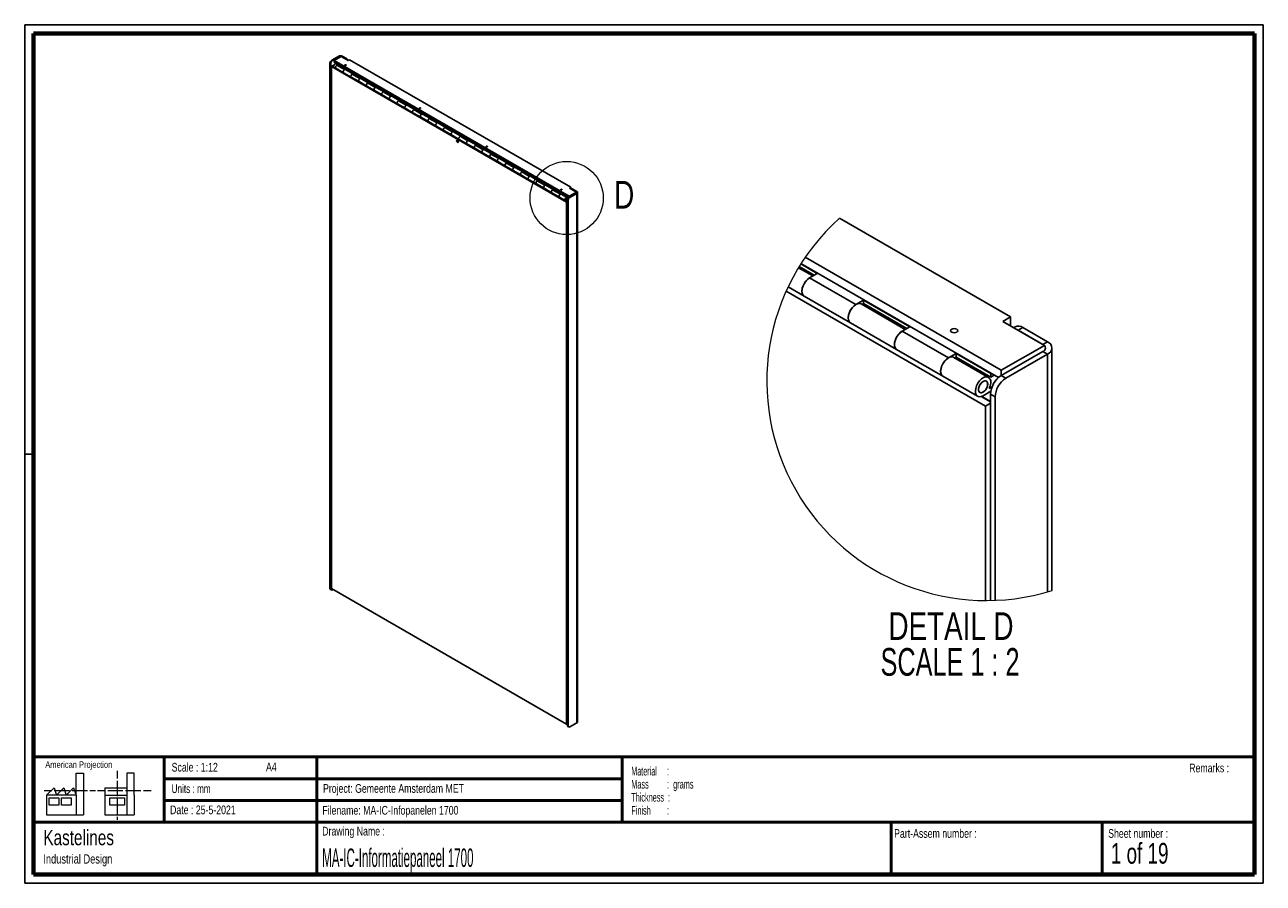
# Model space of a CAD drawing. Header units: millimetres. Extents: x 7 to 291, y 7 to 204.
import ezdxf

# ---------------------------------------------------------------- set-up
doc = ezdxf.new("R2010")
doc.units = ezdxf.units.MM
for name, color, linetype in [('BORDERS', 7, 'Continuous'), ('DRAWING', 7, 'Continuous'), ('TEXT_SHEET_FORMAT', 7, 'Continuous')]:
    doc.layers.add(name, color=color, linetype=linetype)
doc.styles.add('SLDTEXTSTYLE0', font='TXT', dxfattribs={"width": 0.7})
doc.styles.add('SLDTEXTSTYLE1', font='TXT', dxfattribs={"width": 0.75})
doc.styles.add('SLDTEXTSTYLE2', font='TXT', dxfattribs={"width": 0.678571})
doc.styles.add('SLDTEXTSTYLE3', font='TXT', dxfattribs={"width": 0.5675})
doc.styles.add('SLDTEXTSTYLE4', font='TXT', dxfattribs={"width": 0.55})
doc.styles.add('SLDTEXTSTYLE5', font='TXT', dxfattribs={"width": 0.605})
doc.styles.add('SLDTEXTSTYLE6', font='TXT', dxfattribs={"width": 0.549})
doc.styles.add('SLDTEXTSTYLE7', font='TXT', dxfattribs={"width": 0.467045})
doc.styles.add('SLDTEXTSTYLE8', font='TXT', dxfattribs={"width": 0.681818})

# ---------------------------------------------------------------- blocks, each defined once
blk = doc.blocks.new('SW_NOTE_0')
at = {"layer": 'TEXT_SHEET_FORMAT', "color": 0, "char_height": 2, "attachment_point": 1}
for s, insert, style in [('Material     :', (0, 2.58), 'SLDTEXTSTYLE3'), ('Mass         :  grams', (0, -0.42), 'SLDTEXTSTYLE4'), ('Thickness  :', (0, -3.42), 'SLDTEXTSTYLE5'), ('Finish        :', (0, -6.42), 'SLDTEXTSTYLE6')]:
    blk.add_mtext(s, dxfattribs=dict(at, insert=insert, style=style))
blk = doc.blocks.new('SW_NOTE_0_1')
at = {"layer": 'DRAWING', "color": 0, "attachment_point": 1, "style": 'SLDTEXTSTYLE1'}
for s, insert, char_height in [('Kastelines', (0, 4.51), 3.5), ('Industrial Design', (0, -1.09), 2.1167)]:
    blk.add_mtext(s, dxfattribs=dict(at, insert=insert, char_height=char_height))
blk = doc.blocks.new('SW_NOTE_0_2')
at = {"layer": 'DRAWING', "color": 0, "char_height": 6.35, "attachment_point": 2}
for s, insert, style in [('DETAIL D', (17.26, 8.19), 'SLDTEXTSTYLE1'), ('SCALE 1 : 2', (17.03, -0.03), 'SLDTEXTSTYLE8')]:
    blk.add_mtext(s, dxfattribs=dict(at, insert=insert, style=style))

msp = doc.modelspace()

# ---------------------------------------------------------------- linework, layer by layer
at = {"color": 7, "linetype": 'Continuous', "lineweight": 25}
for p, q in [((78.56, 196.58), (76.96, 195.66)), ((78.73, 196.48), (77.14, 195.56)), ((77.5, 195.56), (79.15, 196.51)), ((78.73, 196.48), (78.56, 196.58)), ((80.74, 195.6), (79.15, 196.51)), ((79.38, 196.58), (79.2, 196.48)), ((80.15, 195.94), (79.2, 196.48)), ((80.32, 196.04), (79.38, 196.58)), ((80.15, 195.94), (80.32, 196.04)), ((76.73, 194.85), (76.55, 194.95)), ((76.55, 74.44), (76.55, 194.95)), ((76.73, 74.34), (76.73, 194.85)), ((76.89, 194.19), (77.13, 194.33)), ((130.81, 163.07), (76.89, 194.19)), ((76.89, 194.19), (76.89, 74.43)), ((76.96, 195.66), (77.14, 195.56)), ((77.4, 194.18), (77.13, 194.33)), ((77.47, 194.52), (77.14, 194.34)), ((77.14, 194.34), (77.14, 194.32)), ((77.14, 194.34), (77.15, 194.32)), ((77.39, 194.19), (77.14, 194.34)), ((77.47, 194.06), (77.92, 193.8)), ((77.5, 195.56), (131.41, 164.44)), ((77.5, 195.22), (77.5, 195.56)), ((77.5, 195.22), (131.31, 164.16)), ((78.25, 194.58), (77.89, 194.78)), ((77.98, 194.82), (77.9, 194.77)), ((77.92, 193.8), (79.68, 192.78)), ((77.99, 194.94), (77.98, 194.93)), ((78.42, 194.67), (77.98, 194.93)), ((77.98, 194.93), (77.98, 194.79)), ((78.3, 194.61), (77.98, 194.79)), ((78.12, 194.5), (78.42, 194.67)), ((79.89, 193.48), (78.12, 194.5)), ((80.19, 193.65), (79.89, 193.48)), ((81.78, 192.53), (80.1, 193.5)), ((80.13, 193.49), (80.19, 193.52)), ((81.95, 192.63), (80.19, 193.65)), ((80.19, 193.52), (80.19, 193.65)), ((81.84, 192.57), (80.19, 193.52)), ((81.03, 195.77), (80.74, 195.6)), ((81.03, 195.77), (131.77, 166.48)), ((79.68, 192.78), (81.45, 191.76)), ((81.45, 191.76), (83.22, 190.74)), ((81.66, 192.46), (81.95, 192.63)), ((83.43, 191.44), (81.66, 192.46)), ((83.22, 190.74), (84.99, 189.72)), ((83.72, 191.61), (83.43, 191.44)), ((85.32, 190.49), (83.64, 191.46)), ((83.67, 191.45), (83.72, 191.48)), ((85.49, 190.59), (83.72, 191.61)), ((83.72, 191.48), (83.72, 191.61)), ((85.37, 190.52), (83.72, 191.48)), ((85.2, 190.42), (85.49, 190.59)), ((86.96, 189.4), (85.2, 190.42)), ((84.99, 189.72), (86.75, 188.7)), ((86.75, 188.7), (88.52, 187.68)), ((87.26, 189.57), (86.96, 189.4)), ((88.85, 188.45), (87.17, 189.42)), ((87.2, 189.4), (87.26, 189.44)), ((89.03, 188.55), (87.26, 189.57)), ((87.26, 189.44), (87.26, 189.57)), ((88.91, 188.48), (87.26, 189.44)), ((88.52, 187.68), (90.29, 186.66)), ((88.73, 188.38), (89.03, 188.55)), ((90.5, 187.36), (88.73, 188.38)), ((90.79, 187.53), (90.5, 187.36)), ((92.56, 186.51), (90.79, 187.53)), ((90.79, 187.39), (90.79, 187.53)), ((90.29, 186.66), (92.06, 185.64)), ((92.39, 186.41), (90.71, 187.38)), ((90.74, 187.36), (90.79, 187.39)), ((92.44, 186.44), (90.79, 187.39)), ((92.06, 185.64), (93.83, 184.62)), ((92.27, 186.34), (92.56, 186.51)), ((94.03, 185.32), (92.27, 186.34)), ((93.83, 184.62), (95.59, 183.6)), ((94.33, 185.49), (94.03, 185.32)), ((95.92, 184.37), (94.24, 185.34)), ((94.27, 185.32), (94.33, 185.35)), ((96.1, 184.47), (94.33, 185.49)), ((94.33, 185.35), (94.33, 185.49)), ((95.98, 184.4), (94.33, 185.35)), ((95.59, 183.6), (97.36, 182.58)), ((95.8, 184.3), (96.1, 184.47)), ((97.57, 183.28), (95.8, 184.3)), ((97.36, 182.58), (99.13, 181.56)), ((97.86, 183.45), (97.57, 183.28)), ((99.46, 182.33), (97.78, 183.3)), ((97.81, 183.28), (97.86, 183.31)), ((99.63, 182.43), (97.86, 183.45)), ((97.86, 183.31), (97.86, 183.45)), ((99.51, 182.36), (97.86, 183.31)), ((99.34, 182.26), (99.63, 182.43)), ((101.11, 181.24), (99.34, 182.26)), ((99.13, 181.56), (100.9, 180.54)), ((100.9, 180.54), (102.66, 179.52)), ((101.4, 181.41), (101.11, 181.24)), ((103, 180.29), (101.31, 181.26)), ((101.35, 181.24), (101.4, 181.27)), ((103.17, 180.39), (101.4, 181.41)), ((101.4, 181.27), (101.4, 181.41)), ((103.05, 180.32), (101.4, 181.27)), ((102.66, 179.52), (104.43, 178.5)), ((102.87, 180.22), (103.17, 180.39)), ((104.64, 179.2), (102.87, 180.22)), ((104.94, 179.37), (104.64, 179.2)), ((106.53, 178.25), (104.85, 179.22)), ((104.88, 179.2), (104.94, 179.23)), ((106.7, 178.35), (104.94, 179.37)), ((104.94, 179.23), (104.94, 179.37)), ((106.59, 178.28), (104.94, 179.23)), ((104.43, 178.5), (106.2, 177.48)), ((106.2, 177.48), (107.97, 176.45)), ((106.41, 178.18), (106.7, 178.35)), ((108.18, 177.16), (106.41, 178.18)), ((107.97, 176.45), (109.74, 175.43)), ((108.47, 177.33), (108.18, 177.16)), ((110.07, 176.21), (108.38, 177.18)), ((108.42, 177.16), (108.47, 177.19)), ((110.24, 176.31), (108.47, 177.33)), ((108.47, 177.19), (108.47, 177.33)), ((110.12, 176.24), (108.47, 177.19)), ((109.94, 176.14), (110.24, 176.31)), ((111.71, 175.11), (109.94, 176.14)), ((109.74, 175.43), (111.5, 174.41)), ((111.5, 174.41), (113.27, 173.39)), ((112.01, 175.28), (111.71, 175.11)), ((113.6, 174.16), (111.92, 175.14)), ((111.95, 175.12), (112.01, 175.15)), ((113.77, 174.26), (112.01, 175.28)), ((112.01, 175.15), (112.01, 175.28)), ((113.66, 174.2), (112.01, 175.15)), ((113.12, 174.51), (113.12, 174.44)), ((113.27, 173.39), (115.04, 172.37)), ((113.45, 174.25), (113.53, 174.27)), ((113.48, 174.09), (113.77, 174.26)), ((115.25, 173.07), (113.48, 174.09)), ((115.54, 173.24), (115.25, 173.07)), ((117.31, 172.22), (115.54, 173.24)), ((115.54, 173.11), (115.54, 173.24)), ((115.04, 172.37), (116.81, 171.35)), ((117.14, 172.12), (115.46, 173.09)), ((115.49, 173.08), (115.54, 173.11)), ((117.19, 172.16), (115.54, 173.11)), ((116.81, 171.35), (118.57, 170.33)), ((117.02, 172.05), (117.31, 172.22)), ((118.78, 171.03), (117.02, 172.05)), ((119.08, 171.2), (118.78, 171.03)), ((120.67, 170.08), (118.99, 171.05)), ((119.02, 171.04), (119.08, 171.07)), ((120.85, 170.18), (119.08, 171.2)), ((119.08, 171.07), (119.08, 171.2)), ((120.73, 170.11), (119.08, 171.07)), ((118.57, 170.33), (120.34, 169.31)), ((120.34, 169.31), (122.11, 168.29)), ((120.55, 170.01), (120.85, 170.18)), ((122.32, 168.99), (120.55, 170.01)), ((122.11, 168.29), (123.88, 167.27)), ((122.61, 169.16), (122.32, 168.99)), ((124.21, 168.04), (122.53, 169.01)), ((122.56, 168.99), (122.61, 169.03)), ((124.38, 168.14), (122.61, 169.16)), ((122.61, 169.03), (122.61, 169.16)), ((124.26, 168.07), (122.61, 169.03)), ((124.09, 167.97), (124.38, 168.14)), ((125.85, 166.95), (124.09, 167.97)), ((123.88, 167.27), (125.65, 166.25)), ((125.65, 166.25), (127.41, 165.23)), ((126.15, 167.12), (125.85, 166.95)), ((127.74, 166), (126.06, 166.97)), ((126.09, 166.95), (126.15, 166.98)), ((127.92, 166.1), (126.15, 167.12)), ((126.15, 166.98), (126.15, 167.12)), ((127.8, 166.03), (126.15, 166.98)), ((127.41, 165.23), (129.18, 164.21)), ((127.62, 165.93), (127.92, 166.1)), ((129.39, 164.91), (127.62, 165.93)), ((129.68, 165.08), (129.39, 164.91)), ((130.92, 164.17), (129.6, 164.93)), ((129.63, 164.91), (129.68, 164.94)), ((131.01, 164.31), (129.68, 165.08)), ((129.68, 164.94), (129.68, 165.08)), ((131.01, 164.18), (129.68, 164.94)), ((131.41, 164.44), (133.06, 165.39)), ((133, 165.15), (131.41, 164.23)), ((131.77, 166.48), (131.47, 166.31)), ((131.47, 166.31), (133.06, 165.39)), ((133.18, 165.05), (131.59, 164.13)), ((131.77, 166.14), (131.77, 166.48)), ((131.95, 166.1), (131.89, 166.07)), ((132.24, 166.07), (132.06, 165.97)), ((132.06, 165.97), (133, 165.42)), ((132.24, 166.07), (133.18, 165.52)), ((133, 165.42), (133.18, 165.52)), ((133.18, 165.05), (133, 165.15)), ((133.18, 165.05), (133.18, 43.59)), ((133.35, 43.83), (133.35, 165.29)), ((129.18, 164.21), (130.51, 163.44)), ((130.21, 164.64), (130.21, 164.58)), ((130.54, 164.39), (130.62, 164.4)), ((131, 163.23), (130.65, 163.43)), ((131, 163.25), (130.66, 163.44)), ((131.01, 163.63), (130.72, 163.46)), ((130.81, 163.07), (131, 163.18)), ((130.81, 43.31), (130.81, 163.07)), ((131.06, 163.8), (130.95, 163.74)), ((131.18, 163.42), (131, 163.52)), ((131, 163.52), (131, 43.01)), ((131.01, 164.31), (131.02, 164.32)), ((131.01, 164.18), (131.01, 164.31)), ((131.01, 164.18), (131.14, 164.25)), ((131.18, 163.42), (131.18, 42.91)), ((131.41, 164.23), (131.41, 164.44)), ((131.41, 164.23), (131.59, 164.13)), ((193.37, 159.4), (232.62, 136.74)), ((187.28, 146.13), (183.98, 148.03)), ((187.61, 146.32), (184.15, 148.31)), ((188.31, 146.73), (184.53, 148.91)), ((184.57, 148.97), (229.87, 122.82)), ((185.54, 150.45), (230.5, 124.49)), ((186.55, 145.71), (188.31, 146.73)), ((197.15, 139.58), (186.55, 145.71)), ((226.9, 116.29), (181.18, 142.68)), ((181.61, 143.63), (185.3, 141.5)), ((185.3, 141.5), (195.9, 135.38)), ((198.92, 140.6), (197.15, 139.58)), ((208.49, 133.88), (198.4, 139.71)), ((198.59, 139.6), (198.92, 139.79)), ((209.53, 134.48), (198.92, 140.6)), ((198.92, 139.79), (198.92, 140.6)), ((208.82, 134.07), (198.92, 139.79)), ((232.62, 136.74), (230.85, 135.72)), ((232.62, 134.7), (232.62, 136.74)), ((195.9, 135.38), (206.51, 129.25)), ((207.76, 133.46), (209.53, 134.48)), ((230.85, 135.72), (240.4, 130.21)), ((233.7, 134.47), (233.37, 134.27)), ((235.45, 134.29), (234.39, 133.68)), ((234.39, 133.68), (240.05, 130.41)), ((235.45, 134.29), (241.11, 131.03)), ((218.37, 127.34), (207.76, 133.46)), ((240.05, 130.41), (241.11, 131.03)), ((206.51, 129.25), (217.12, 123.13)), ((220.13, 128.36), (218.37, 127.34)), ((228.09, 123.76), (220.13, 128.36)), ((220.13, 127.54), (220.13, 128.36)), ((230.5, 124.49), (240.4, 130.21)), ((240.05, 128.78), (230.5, 123.27)), ((241.11, 128.17), (231.56, 122.66)), ((241.11, 128.17), (240.05, 128.78)), ((241.11, 128.17), (241.11, 73.66)), ((242.13, 73.97), (242.13, 129.6)), ((227.57, 122.87), (219.62, 127.46)), ((219.81, 127.35), (220.13, 127.54)), ((228.09, 122.95), (220.13, 127.54)), ((223.27, 125.73), (223.27, 125.35)), ((217.12, 123.13), (225.07, 118.54)), ((225.25, 124.21), (225.76, 124.29)), ((228.09, 123.76), (228.16, 123.81)), ((228.09, 122.95), (228.09, 123.76)), ((228.09, 122.95), (228.87, 123.4)), ((230.5, 123.27), (230.5, 124.49)), ((230.5, 123.27), (231.56, 122.66)), ((228.09, 119.68), (226.32, 118.66)), ((228.38, 120.67), (227.74, 120.29)), ((228.03, 117.27), (225.92, 118.48)), ((228.03, 117.35), (226.01, 118.51)), ((226.9, 116.29), (228.03, 116.94)), ((229.09, 118.37), (228.03, 118.98)), ((228.03, 118.98), (228.03, 71.67)), ((229.09, 118.37), (229.09, 71.7)), ((226.9, 71.66), (226.9, 116.29)), ((76.55, 74.44), (76.73, 74.34)), ((76.67, 74.17), (76.85, 74.07)), ((76.89, 74.43), (130.81, 43.31)), ((77.31, 74.2), (77.14, 74.1)), ((130.81, 43.31), (131, 43.42)), ((131, 43.21), (130.82, 43.32)), ((131, 43.01), (131.18, 42.91)), ((131.12, 42.74), (131.3, 42.64)), ((133.18, 43.59), (131.59, 42.67))]:
    msp.add_line(p, q, dxfattribs=at)
at = {"color": 8, "linetype": 'Continuous', "lineweight": 25}
msp.add_line((78.73, 196.28), (78.73, 196.48), dxfattribs=at)
at = {"color": 7, "linetype": 'Continuous', "lineweight": 25, "flags": 128}
for points in [[(77.47, 194.06), (77.47, 194.06), (77.42, 194.11), (77.4, 194.18), (77.39, 194.26), (77.4, 194.36), (77.43, 194.46), (77.49, 194.56), (77.55, 194.65), (77.63, 194.72), (77.7, 194.77), (77.78, 194.8), (77.85, 194.8), (77.89, 194.78)], [(77.92, 193.8), (77.88, 193.84), (77.84, 193.9), (77.83, 193.98), (77.84, 194.08), (77.87, 194.18), (77.91, 194.28), (77.97, 194.37), (78.05, 194.45), (78.12, 194.5)], [(78.12, 194.5), (78.07, 194.46), (77.99, 194.39), (77.93, 194.3), (77.88, 194.21), (77.84, 194.1), (77.83, 194.01), (77.84, 193.92), (77.87, 193.85), (77.91, 193.81), (77.92, 193.8)], [(80.1, 193.5), (80.06, 193.52), (79.99, 193.52), (79.91, 193.5), (79.83, 193.44), (79.76, 193.37), (79.7, 193.28), (79.64, 193.18), (79.61, 193.08), (79.6, 192.99), (79.61, 192.9), (79.63, 192.83), (79.68, 192.79), (79.68, 192.78)], [(79.68, 192.78), (79.64, 192.82), (79.61, 192.88), (79.6, 192.96), (79.61, 193.06), (79.63, 193.16), (79.68, 193.26), (79.74, 193.35), (79.81, 193.43), (79.89, 193.48)], [(80.21, 194.58), (80.17, 194.6), (80.12, 194.6), (80.06, 194.6), (80.02, 194.58), (79.99, 194.55), (79.98, 194.52), (79.99, 194.49), (80.02, 194.47), (80.06, 194.45), (80.12, 194.44), (80.17, 194.45), (80.21, 194.47), (80.24, 194.49), (80.25, 194.52), (80.24, 194.55), (80.21, 194.58)], [(81.45, 191.76), (81.41, 191.8), (81.38, 191.86), (81.37, 191.94), (81.37, 192.04), (81.4, 192.14), (81.45, 192.24), (81.51, 192.33), (81.58, 192.41), (81.66, 192.46)], [(81.66, 192.46), (81.6, 192.42), (81.53, 192.35), (81.46, 192.26), (81.41, 192.16), (81.38, 192.06), (81.37, 191.97), (81.37, 191.88), (81.4, 191.81), (81.45, 191.76), (81.45, 191.76)], [(83.64, 191.46), (83.6, 191.48), (83.53, 191.48), (83.45, 191.45), (83.37, 191.4), (83.3, 191.33), (83.23, 191.24), (83.18, 191.14), (83.15, 191.04), (83.13, 190.95), (83.14, 190.86), (83.17, 190.79), (83.22, 190.74), (83.22, 190.74)], [(83.22, 190.74), (83.18, 190.78), (83.15, 190.84), (83.13, 190.92), (83.14, 191.02), (83.17, 191.12), (83.22, 191.22), (83.28, 191.31), (83.35, 191.39), (83.43, 191.44)], [(84.99, 189.72), (84.95, 189.76), (84.91, 189.82), (84.9, 189.9), (84.91, 189.99), (84.94, 190.1), (84.98, 190.2), (85.05, 190.29), (85.12, 190.37), (85.2, 190.42)], [(85.2, 190.42), (85.14, 190.38), (85.06, 190.31), (85, 190.22), (84.95, 190.12), (84.91, 190.02), (84.9, 189.92), (84.91, 189.84), (84.94, 189.77), (84.98, 189.72), (84.99, 189.72)], [(87.17, 189.42), (87.13, 189.44), (87.06, 189.44), (86.98, 189.41), (86.91, 189.36), (86.83, 189.29), (86.77, 189.2), (86.72, 189.1), (86.68, 189), (86.67, 188.9), (86.68, 188.82), (86.7, 188.75), (86.75, 188.7), (86.75, 188.7)], [(86.75, 188.7), (86.72, 188.73), (86.68, 188.8), (86.67, 188.88), (86.68, 188.97), (86.7, 189.08), (86.75, 189.18), (86.81, 189.27), (86.89, 189.34), (86.96, 189.4)], [(88.52, 187.68), (88.48, 187.71), (88.45, 187.78), (88.44, 187.86), (88.44, 187.95), (88.47, 188.05), (88.52, 188.16), (88.58, 188.25), (88.65, 188.32), (88.73, 188.38)], [(88.73, 188.38), (88.67, 188.34), (88.6, 188.27), (88.53, 188.18), (88.48, 188.08), (88.45, 187.98), (88.44, 187.88), (88.44, 187.8), (88.47, 187.73), (88.52, 187.68), (88.52, 187.68)], [(90.71, 187.38), (90.67, 187.4), (90.6, 187.4), (90.52, 187.37), (90.44, 187.32), (90.37, 187.25), (90.3, 187.16), (90.25, 187.06), (90.22, 186.96), (90.2, 186.86), (90.21, 186.78), (90.24, 186.71), (90.29, 186.66), (90.29, 186.66)], [(90.29, 186.66), (90.25, 186.69), (90.22, 186.76), (90.2, 186.84), (90.21, 186.93), (90.24, 187.03), (90.29, 187.13), (90.35, 187.23), (90.42, 187.3), (90.5, 187.36)], [(92.06, 185.64), (92.02, 185.67), (91.99, 185.74), (91.97, 185.82), (91.98, 185.91), (92.01, 186.01), (92.05, 186.11), (92.12, 186.21), (92.19, 186.28), (92.27, 186.34)], [(92.27, 186.34), (92.21, 186.3), (92.13, 186.23), (92.07, 186.14), (92.02, 186.04), (91.99, 185.94), (91.97, 185.84), (91.98, 185.76), (92.01, 185.69), (92.05, 185.64), (92.06, 185.64)], [(94.24, 185.34), (94.2, 185.36), (94.13, 185.36), (94.06, 185.33), (93.98, 185.28), (93.9, 185.21), (93.84, 185.12), (93.79, 185.02), (93.75, 184.92), (93.74, 184.82), (93.75, 184.74), (93.78, 184.67), (93.82, 184.62), (93.83, 184.62)], [(93.83, 184.62), (93.79, 184.65), (93.75, 184.72), (93.74, 184.8), (93.75, 184.89), (93.78, 184.99), (93.82, 185.09), (93.88, 185.19), (93.96, 185.26), (94.03, 185.32)], [(97.3, 184.72), (97.26, 184.73), (97.21, 184.74), (97.15, 184.73), (97.11, 184.72), (97.08, 184.69), (97.07, 184.66), (97.08, 184.63), (97.11, 184.6), (97.15, 184.59), (97.21, 184.58), (97.26, 184.59), (97.3, 184.6), (97.33, 184.63), (97.34, 184.66), (97.33, 184.69), (97.3, 184.72)], [(95.59, 183.6), (95.55, 183.63), (95.52, 183.7), (95.51, 183.78), (95.52, 183.87), (95.54, 183.97), (95.59, 184.07), (95.65, 184.17), (95.72, 184.24), (95.8, 184.3)], [(95.8, 184.3), (95.74, 184.26), (95.67, 184.19), (95.61, 184.1), (95.55, 184), (95.52, 183.9), (95.51, 183.8), (95.52, 183.72), (95.54, 183.65), (95.59, 183.6), (95.59, 183.6)], [(97.78, 183.3), (97.74, 183.32), (97.67, 183.32), (97.59, 183.29), (97.51, 183.24), (97.44, 183.17), (97.37, 183.08), (97.32, 182.98), (97.29, 182.88), (97.28, 182.78), (97.28, 182.7), (97.31, 182.63), (97.36, 182.58), (97.36, 182.58)], [(97.36, 182.58), (97.32, 182.61), (97.29, 182.67), (97.28, 182.76), (97.28, 182.85), (97.31, 182.95), (97.36, 183.05), (97.42, 183.14), (97.49, 183.22), (97.57, 183.28)], [(99.13, 181.56), (99.09, 181.59), (99.06, 181.65), (99.04, 181.74), (99.05, 181.83), (99.08, 181.93), (99.13, 182.03), (99.19, 182.12), (99.26, 182.2), (99.34, 182.26)], [(99.34, 182.26), (99.28, 182.22), (99.21, 182.15), (99.14, 182.06), (99.09, 181.96), (99.06, 181.86), (99.04, 181.76), (99.05, 181.67), (99.08, 181.61), (99.13, 181.56), (99.13, 181.56)], [(101.31, 181.26), (101.27, 181.27), (101.2, 181.28), (101.13, 181.25), (101.05, 181.2), (100.97, 181.13), (100.91, 181.04), (100.86, 180.94), (100.82, 180.84), (100.81, 180.74), (100.82, 180.65), (100.85, 180.59), (100.89, 180.54), (100.9, 180.54)], [(100.9, 180.54), (100.86, 180.57), (100.82, 180.63), (100.81, 180.72), (100.82, 180.81), (100.85, 180.91), (100.89, 181.01), (100.96, 181.1), (101.03, 181.18), (101.11, 181.24)], [(102.66, 179.52), (102.63, 179.55), (102.59, 179.61), (102.58, 179.69), (102.59, 179.79), (102.61, 179.89), (102.66, 179.99), (102.72, 180.08), (102.8, 180.16), (102.87, 180.22)], [(102.87, 180.22), (102.82, 180.18), (102.74, 180.11), (102.68, 180.02), (102.63, 179.92), (102.59, 179.82), (102.58, 179.72), (102.59, 179.63), (102.61, 179.56), (102.66, 179.52), (102.66, 179.52)], [(104.85, 179.22), (104.81, 179.23), (104.74, 179.23), (104.66, 179.21), (104.58, 179.16), (104.51, 179.08), (104.44, 179), (104.39, 178.9), (104.36, 178.8), (104.35, 178.7), (104.35, 178.61), (104.38, 178.54), (104.43, 178.5), (104.43, 178.5)], [(104.43, 178.5), (104.39, 178.53), (104.36, 178.59), (104.35, 178.67), (104.35, 178.77), (104.38, 178.87), (104.43, 178.97), (104.49, 179.06), (104.56, 179.14), (104.64, 179.2)], [(106.2, 177.48), (106.16, 177.51), (106.13, 177.57), (106.11, 177.65), (106.12, 177.75), (106.15, 177.85), (106.2, 177.95), (106.26, 178.04), (106.33, 178.12), (106.41, 178.18)], [(106.41, 178.18), (106.35, 178.14), (106.28, 178.06), (106.21, 177.98), (106.16, 177.88), (106.13, 177.78), (106.11, 177.68), (106.12, 177.59), (106.15, 177.52), (106.2, 177.48), (106.2, 177.48)], [(108.38, 177.18), (108.34, 177.19), (108.27, 177.19), (108.2, 177.17), (108.12, 177.12), (108.04, 177.04), (107.98, 176.96), (107.93, 176.86), (107.9, 176.76), (107.88, 176.66), (107.89, 176.57), (107.92, 176.5), (107.96, 176.46), (107.97, 176.45)], [(107.97, 176.45), (107.93, 176.49), (107.9, 176.55), (107.88, 176.63), (107.89, 176.73), (107.92, 176.83), (107.96, 176.93), (108.03, 177.02), (108.1, 177.1), (108.18, 177.16)], [(109.74, 175.43), (109.7, 175.47), (109.66, 175.53), (109.65, 175.61), (109.66, 175.71), (109.69, 175.81), (109.73, 175.91), (109.79, 176), (109.87, 176.08), (109.94, 176.14)], [(109.94, 176.14), (109.89, 176.1), (109.81, 176.02), (109.75, 175.93), (109.7, 175.84), (109.66, 175.73), (109.65, 175.64), (109.66, 175.55), (109.69, 175.48), (109.73, 175.44), (109.74, 175.43)], [(111.92, 175.14), (111.88, 175.15), (111.81, 175.15), (111.73, 175.13), (111.65, 175.08), (111.58, 175), (111.52, 174.91), (111.46, 174.82), (111.43, 174.71), (111.42, 174.62), (111.43, 174.53), (111.45, 174.46), (111.5, 174.42), (111.5, 174.41)], [(111.5, 174.41), (111.46, 174.45), (111.43, 174.51), (111.42, 174.59), (111.43, 174.69), (111.45, 174.79), (111.5, 174.89), (111.56, 174.98), (111.63, 175.06), (111.71, 175.11)], [(112.62, 175.87), (112.58, 175.89), (112.53, 175.89), (112.47, 175.89), (112.43, 175.87), (112.4, 175.85), (112.39, 175.81), (112.4, 175.78), (112.43, 175.76), (112.47, 175.74), (112.53, 175.74), (112.58, 175.74), (112.62, 175.76), (112.65, 175.78), (112.66, 175.81), (112.65, 175.85), (112.62, 175.87)], [(113.27, 173.39), (113.23, 173.43), (113.2, 173.49), (113.19, 173.57), (113.19, 173.67), (113.22, 173.77), (113.27, 173.87), (113.33, 173.96), (113.4, 174.04), (113.48, 174.09)], [(113.48, 174.09), (113.42, 174.05), (113.35, 173.98), (113.28, 173.89), (113.23, 173.8), (113.2, 173.69), (113.19, 173.6), (113.19, 173.51), (113.22, 173.44), (113.27, 173.4), (113.27, 173.39)], [(115.46, 173.09), (115.42, 173.11), (115.35, 173.11), (115.27, 173.09), (115.19, 173.03), (115.12, 172.96), (115.05, 172.87), (115, 172.77), (114.97, 172.67), (114.95, 172.58), (114.96, 172.49), (114.99, 172.42), (115.04, 172.38), (115.04, 172.37)], [(115.04, 172.37), (115, 172.41), (114.97, 172.47), (114.95, 172.55), (114.96, 172.65), (114.99, 172.75), (115.04, 172.85), (115.1, 172.94), (115.17, 173.02), (115.25, 173.07)], [(116.81, 171.35), (116.77, 171.39), (116.73, 171.45), (116.72, 171.53), (116.73, 171.63), (116.76, 171.73), (116.8, 171.83), (116.86, 171.92), (116.94, 172), (117.02, 172.05)], [(117.02, 172.05), (116.96, 172.01), (116.88, 171.94), (116.82, 171.85), (116.77, 171.75), (116.73, 171.65), (116.72, 171.56), (116.73, 171.47), (116.76, 171.4), (116.8, 171.35), (116.81, 171.35)], [(118.99, 171.05), (118.95, 171.07), (118.88, 171.07), (118.8, 171.04), (118.73, 170.99), (118.65, 170.92), (118.59, 170.83), (118.54, 170.73), (118.5, 170.63), (118.49, 170.53), (118.5, 170.45), (118.52, 170.38), (118.57, 170.33), (118.57, 170.33)], [(118.57, 170.33), (118.54, 170.37), (118.5, 170.43), (118.49, 170.51), (118.5, 170.61), (118.52, 170.71), (118.57, 170.81), (118.63, 170.9), (118.71, 170.98), (118.78, 171.03)], [(120.34, 169.31), (120.3, 169.35), (120.27, 169.41), (120.26, 169.49), (120.26, 169.58), (120.29, 169.69), (120.34, 169.79), (120.4, 169.88), (120.47, 169.96), (120.55, 170.01)], [(120.55, 170.01), (120.49, 169.97), (120.42, 169.9), (120.35, 169.81), (120.3, 169.71), (120.27, 169.61), (120.26, 169.51), (120.26, 169.43), (120.29, 169.36), (120.34, 169.31), (120.34, 169.31)], [(122.53, 169.01), (122.49, 169.03), (122.42, 169.03), (122.34, 169), (122.26, 168.95), (122.19, 168.88), (122.12, 168.79), (122.07, 168.69), (122.04, 168.59), (122.02, 168.49), (122.03, 168.41), (122.06, 168.34), (122.11, 168.29), (122.11, 168.29)], [(122.11, 168.29), (122.07, 168.32), (122.04, 168.39), (122.02, 168.47), (122.03, 168.56), (122.06, 168.67), (122.11, 168.77), (122.17, 168.86), (122.24, 168.93), (122.32, 168.99)], [(123.88, 167.27), (123.84, 167.3), (123.81, 167.37), (123.79, 167.45), (123.8, 167.54), (123.83, 167.64), (123.87, 167.74), (123.94, 167.84), (124.01, 167.91), (124.09, 167.97)], [(124.09, 167.97), (124.03, 167.93), (123.95, 167.86), (123.89, 167.77), (123.84, 167.67), (123.81, 167.57), (123.79, 167.47), (123.8, 167.39), (123.83, 167.32), (123.87, 167.27), (123.88, 167.27)], [(126.06, 166.97), (126.02, 166.99), (125.95, 166.99), (125.88, 166.96), (125.8, 166.91), (125.72, 166.84), (125.66, 166.75), (125.61, 166.65), (125.57, 166.55), (125.56, 166.45), (125.57, 166.37), (125.6, 166.3), (125.64, 166.25), (125.65, 166.25)], [(125.65, 166.25), (125.61, 166.28), (125.57, 166.35), (125.56, 166.43), (125.57, 166.52), (125.6, 166.62), (125.64, 166.72), (125.7, 166.82), (125.78, 166.89), (125.85, 166.95)], [(127.41, 165.23), (127.37, 165.26), (127.34, 165.33), (127.33, 165.41), (127.34, 165.5), (127.36, 165.6), (127.41, 165.7), (127.47, 165.8), (127.54, 165.87), (127.62, 165.93)], [(127.62, 165.93), (127.56, 165.89), (127.49, 165.82), (127.43, 165.73), (127.37, 165.63), (127.34, 165.53), (127.33, 165.43), (127.34, 165.35), (127.36, 165.28), (127.41, 165.23), (127.41, 165.23)], [(129.6, 164.93), (129.56, 164.95), (129.49, 164.95), (129.41, 164.92), (129.33, 164.87), (129.26, 164.8), (129.19, 164.71), (129.14, 164.61), (129.11, 164.51), (129.1, 164.41), (129.1, 164.33), (129.13, 164.26), (129.18, 164.21), (129.18, 164.21)], [(129.18, 164.21), (129.14, 164.24), (129.11, 164.31), (129.1, 164.39), (129.1, 164.48), (129.13, 164.58), (129.18, 164.68), (129.24, 164.78), (129.31, 164.85), (129.39, 164.91)], [(129.71, 166.01), (129.67, 166.02), (129.61, 166.03), (129.56, 166.02), (129.52, 166.01), (129.49, 165.98), (129.48, 165.95), (129.49, 165.92), (129.52, 165.89), (129.56, 165.88), (129.61, 165.87), (129.67, 165.88), (129.71, 165.89), (129.74, 165.92), (129.75, 165.95), (129.74, 165.98), (129.71, 166.01)], [(130.95, 163.74), (130.99, 163.84), (131.01, 163.94), (131.01, 164.03), (130.98, 164.1), (130.94, 164.15), (130.88, 164.18), (130.81, 164.18), (130.74, 164.16), (130.66, 164.1), (130.58, 164.03), (130.52, 163.94), (130.47, 163.85), (130.43, 163.74), (130.42, 163.65), (130.43, 163.56), (130.46, 163.49), (130.5, 163.45), (130.57, 163.42), (130.64, 163.43), (130.72, 163.46)], [(130.54, 163.7), (130.55, 163.64), (130.58, 163.59), (130.63, 163.58), (130.68, 163.59), (130.75, 163.62), (130.8, 163.68), (130.85, 163.75), (130.88, 163.83), (130.89, 163.91), (130.88, 163.97), (130.85, 164.01), (130.8, 164.03), (130.75, 164.02), (130.68, 163.99), (130.63, 163.93), (130.58, 163.86), (130.55, 163.78), (130.54, 163.7)], [(130.72, 163.6), (130.78, 163.65), (130.83, 163.71), (130.87, 163.79), (130.89, 163.87), (130.89, 163.94), (130.87, 163.99), (130.83, 164.03), (130.78, 164.03), (130.72, 164.01), (130.65, 163.96), (130.6, 163.89), (130.56, 163.82), (130.54, 163.74), (130.54, 163.67), (130.56, 163.61), (130.6, 163.58), (130.65, 163.58), (130.72, 163.6)], [(185.3, 141.5), (185.06, 141.7), (184.86, 142.08), (184.78, 142.57), (184.83, 143.14), (184.99, 143.75), (185.27, 144.35), (185.64, 144.9), (186.08, 145.36), (186.55, 145.71)], [(186.55, 145.71), (186.2, 145.47), (185.76, 145.03), (185.37, 144.5), (185.06, 143.91), (184.86, 143.3), (184.78, 142.72), (184.83, 142.2), (184.99, 141.79), (185.27, 141.51), (185.3, 141.5)], [(198.4, 139.71), (198.16, 139.8), (197.74, 139.81), (197.28, 139.65), (196.81, 139.34), (196.36, 138.91), (195.97, 138.38), (195.67, 137.79), (195.47, 137.18), (195.39, 136.59), (195.43, 136.08), (195.6, 135.67), (195.88, 135.39), (195.9, 135.38)], [(195.9, 135.38), (195.67, 135.58), (195.47, 135.96), (195.39, 136.45), (195.43, 137.02), (195.6, 137.62), (195.88, 138.22), (196.25, 138.78), (196.69, 139.24), (197.15, 139.58)], [(220.48, 133.76), (220.3, 133.91), (220.03, 134.02), (219.72, 134.05), (219.4, 134.02), (219.13, 133.91), (218.96, 133.76), (218.89, 133.58), (218.96, 133.4), (219.13, 133.24), (219.4, 133.14), (219.72, 133.1), (220.03, 133.14), (220.3, 133.24), (220.48, 133.4), (220.54, 133.58), (220.48, 133.76)], [(206.51, 129.25), (206.27, 129.46), (206.07, 129.83), (205.99, 130.32), (206.04, 130.89), (206.21, 131.5), (206.49, 132.1), (206.86, 132.65), (207.29, 133.12), (207.76, 133.46)], [(207.76, 133.46), (207.42, 133.22), (206.97, 132.79), (206.58, 132.26), (206.27, 131.66), (206.07, 131.05), (205.99, 130.47), (206.04, 129.96), (206.21, 129.54), (206.49, 129.27), (206.51, 129.25)], [(219.62, 127.46), (219.38, 127.55), (218.96, 127.56), (218.49, 127.4), (218.02, 127.1), (217.58, 126.66), (217.19, 126.13), (216.88, 125.54), (216.68, 124.93), (216.6, 124.35), (216.65, 123.83), (216.81, 123.42), (217.09, 123.14), (217.12, 123.13)], [(217.12, 123.13), (216.88, 123.33), (216.68, 123.71), (216.6, 124.2), (216.65, 124.77), (216.81, 125.38), (217.09, 125.98), (217.46, 126.53), (217.9, 126.99), (218.37, 127.34)], [(227.74, 120.29), (227.97, 120.9), (228.08, 121.5), (228.07, 122.04), (227.93, 122.48), (227.68, 122.79), (227.33, 122.96), (226.91, 122.97), (226.45, 122.81), (225.98, 122.51), (225.53, 122.07), (225.14, 121.54), (224.83, 120.95), (224.63, 120.34), (224.55, 119.76), (224.6, 119.24), (224.77, 118.83), (225.05, 118.55), (225.42, 118.43), (225.85, 118.46), (226.32, 118.66)], [(225.32, 120.55), (225.26, 120.09), (225.32, 119.71), (225.51, 119.45), (225.79, 119.34), (226.14, 119.39), (226.51, 119.6), (226.85, 119.95), (227.13, 120.38), (227.32, 120.86), (227.38, 121.32), (227.32, 121.7), (227.13, 121.96), (226.85, 122.07), (226.51, 122.02), (226.14, 121.8), (225.79, 121.46), (225.51, 121.02), (225.32, 120.55)], [(225.96, 119.34), (226.32, 119.48), (226.68, 119.76), (227, 120.16), (227.24, 120.62), (227.37, 121.09), (227.37, 121.52), (227.24, 121.85), (227, 122.03), (226.68, 122.06), (226.32, 121.93), (225.96, 121.64), (225.64, 121.25), (225.4, 120.78), (225.28, 120.31), (225.28, 119.89), (225.4, 119.56), (225.64, 119.37), (225.96, 119.34)]]:
    msp.add_lwpolyline(points, dxfattribs=at)
at = {"color": 7, "linetype": 'Continuous', "flags": 128}
msp.add_lwpolyline([(106.01, 176.99), (105.97, 177.1), (105.91, 177.19), (105.83, 177.26), (105.75, 177.3), (105.68, 177.3), (105.63, 177.26), (105.6, 177.18), (105.61, 177.08), (105.65, 176.98), (105.71, 176.88), (105.79, 176.81), (105.87, 176.78), (105.94, 176.78), (105.99, 176.82), (106.01, 176.9), (106.01, 176.99)], dxfattribs=at)
at = {"color": 7, "linetype": 'Continuous', "lineweight": 18}
msp.add_circle((130.84, 164.02), 8.39, dxfattribs=at)
at = {"color": 7, "linetype": 'Continuous', "lineweight": 25}
for centre, radius, start, end in [((78.97, 195.79), 0.897, 62.6097, 117.3903), ((78.97, 196.03), 0.512, 62.6097, 117.3903), ((79.85, 195.29), 0.886, 23.0865, 57.4598), ((77.45, 194.91), 0.896, 122.6055, 177.3945), ((77.62, 194.81), 0.896, 122.6055, 177.3945), ((132.07, 165.83), 0.293, 54.3824, 114.3071), ((132.95, 165.29), 0.146, 290.7834, 69.2166), ((133.09, 165.29), 0.255, 290.7834, 69.2166), ((131.9, 163.48), 0.896, 122.6055, 177.3945), ((132.07, 163.37), 0.896, 122.6055, 177.3945), ((234.43, 132.86), 1.76, 54.3819, 114.3082), ((240.57, 129.6), 1.53, 290.7836, 69.2164), ((239.74, 129.6), 0.873, 290.7836, 69.2164), ((233.4, 118.74), 5.38, 122.6062, 177.3939), ((234.46, 118.13), 5.38, 122.6053, 177.3948), ((76.84, 74.41), 0.288, 173.7012, 234.9867), ((76.98, 74.3), 0.255, 170.786, 309.2033), ((131.29, 42.98), 0.288, 173.7012, 234.9867), ((131.43, 42.87), 0.255, 170.786, 309.2033), ((133.06, 43.86), 0.293, 294.3747, 354.3052)]:
    msp.add_arc(centre, radius, start, end, dxfattribs=at)
at = {"color": 7, "linetype": 'Continuous', "lineweight": 18}
msp.add_arc((227.07, 122), 50.34, 132.021, 287.41, dxfattribs=at)
at = {"layer": 'BORDERS', "lineweight": 70}
for p, q in [((8.57, 8.78), (8.57, 201.78)), ((8.57, 201.78), (288.57, 201.78)), ((288.57, 201.78), (288.57, 8.78)), ((288.57, 8.78), (8.57, 8.78))]:
    msp.add_line(p, q, dxfattribs=at)
at = {"layer": 'BORDERS', "lineweight": 50}
for p, q in [((8.57, 35.78), (288.57, 35.78)), ((38.57, 35.78), (38.57, 20.78)), ((73.57, 35.78), (73.57, 8.78)), ((143.57, 35.78), (143.57, 20.78)), ((38.57, 30.78), (143.57, 30.78)), ((38.57, 25.78), (143.57, 25.78)), ((8.57, 20.78), (288.57, 20.78)), ((205.22, 8.78), (205.22, 20.78)), ((253.65, 8.78), (253.65, 20.78))]:
    msp.add_line(p, q, dxfattribs=at)
at = {"layer": 'TEXT_SHEET_FORMAT'}
for p, q in [((6.57, 203.78), (290.57, 203.78)), ((6.57, 203.78), (6.57, 6.78)), ((290.57, 203.78), (290.57, 6.78)), ((6.57, 105.28), (8.62, 105.28)), ((6.57, 6.78), (290.57, 6.78))]:
    msp.add_line(p, q, dxfattribs=at)
at = {"layer": 'TEXT_SHEET_FORMAT', "color": 7, "linetype": 'Continuous', "lineweight": 18}
for p, q in [((18.32, 26.97), (18.32, 32.04)), ((18.32, 32.04), (20, 32.04)), ((20, 32.04), (20, 22.47)), ((27.73, 32.6), (27.73, 30.84)), ((31.65, 32.03), (29.97, 32.03)), ((29.97, 32.03), (29.97, 22.47)), ((31.65, 26.97), (31.65, 32.03)), ((11.59, 26.97), (13.28, 28.66)), ((13.28, 28.66), (13.84, 26.97)), ((13.84, 26.97), (15.52, 28.66)), ((15.52, 28.66), (16.08, 26.97)), ((16.08, 26.97), (17.76, 28.66)), ((17.76, 28.66), (18.32, 26.97)), ((24.93, 28.66), (24.93, 26.97)), ((24.93, 28.66), (29.97, 28.66)), ((27.73, 30.25), (27.73, 28.49)), ((27.73, 28.49), (27.73, 26.73)), ((10.98, 28.1), (12.74, 28.1)), ((18.32, 26.97), (11.59, 26.97)), ((11.59, 26.97), (11.59, 22.47)), ((12.16, 26.41), (14.4, 26.41)), ((12.16, 24.72), (12.16, 26.41)), ((13.32, 28.1), (15.08, 28.1)), ((14.4, 26.41), (14.4, 24.72)), ((14.96, 26.41), (17.2, 26.41)), ((14.96, 24.72), (14.96, 26.41)), ((15.08, 28.1), (16.83, 28.1)), ((17.2, 26.41), (17.2, 24.72)), ((17.42, 28.1), (19.17, 28.1)), ((18.32, 26.97), (18.32, 22.47)), ((19.17, 28.1), (20.93, 28.1)), ((21.51, 28.1), (22.81, 28.1)), ((23.24, 28.1), (25, 28.1)), ((24.93, 26.97), (29.97, 26.97)), ((24.93, 26.97), (24.93, 22.47)), ((25.58, 28.1), (27.34, 28.1)), ((26.05, 26.41), (29.41, 26.41)), ((26.05, 24.72), (26.05, 26.41)), ((27.34, 28.1), (29.09, 28.1)), ((27.73, 26.14), (27.73, 24.38)), ((29.41, 26.41), (29.41, 24.72)), ((29.68, 28.1), (31.43, 28.1)), ((31.43, 28.1), (33.19, 28.1)), ((31.65, 26.97), (31.65, 22.47)), ((33.77, 28.1), (35.53, 28.1)), ((14.4, 24.72), (12.16, 24.72)), ((17.2, 24.72), (14.96, 24.72)), ((29.41, 24.72), (26.05, 24.72)), ((27.73, 24.38), (27.73, 22.62)), ((11.59, 22.47), (18.32, 22.47)), ((18.32, 22.47), (20, 22.47)), ((24.93, 22.47), (31.65, 22.47)), ((27.73, 22.03), (27.73, 21.34))]:
    msp.add_line(p, q, dxfattribs=at)

# ---------------------------------------------------------------- block references
at = {"layer": 'DRAWING'}
for name, p in [('SW_NOTE_0_2', (201.72, 60.78)), ('SW_NOTE_0_1', (10.83, 14.51))]:
    msp.add_blockref(name, p, dxfattribs=at)
at = {"layer": 'TEXT_SHEET_FORMAT', "color": 218}
msp.add_blockref('SW_NOTE_0', (145.65, 30.93), dxfattribs=at)

# ---------------------------------------------------------------- texts
at = {"color": 7, "linetype": 'Continuous', "lineweight": 18, "insert": (141.74, 167.95), "char_height": 6.35, "attachment_point": 1, "style": 'SLDTEXTSTYLE1'}
msp.add_mtext('D', dxfattribs=at)
at = {"layer": 'TEXT_SHEET_FORMAT', "attachment_point": 1}
for s, insert, char_height, style in [('American Projection', (11.28, 34.76), 1.5, 'SLDTEXTSTYLE1'), ('Scale : 1:12', (40.25, 34.41), 2, 'SLDTEXTSTYLE1'), ('A4', (61.89, 34.49), 2, 'SLDTEXTSTYLE1'), ('Remarks :', (273.6, 34.24), 2, 'SLDTEXTSTYLE1'), ('Units : mm', (40.24, 29.48), 2, 'SLDTEXTSTYLE0'), ('Project: Gemeente Amsterdam MET', (74.96, 29.54), 2, 'SLDTEXTSTYLE1'), ('Date : 25-5-2021', (39.89, 24.62), 2, 'SLDTEXTSTYLE1'), ('Filename: MA-IC-Infopanelen 1700', (74.8, 24.53), 2, 'SLDTEXTSTYLE1'), ('Drawing Name :', (74.78, 19.74), 2, 'SLDTEXTSTYLE1'), ('Part-Assem number :', (205.93, 19.21), 2, 'SLDTEXTSTYLE1'), ('Sheet number :', (255.01, 19.21), 2, 'SLDTEXTSTYLE1'), ('1 of 19', (255.63, 16.04), 4.763, 'SLDTEXTSTYLE2')]:
    msp.add_mtext(s, dxfattribs=dict(at, insert=insert, char_height=char_height, style=style))
at = {"layer": 'TEXT_SHEET_FORMAT', "color": 218, "insert": (74.78, 14.76), "char_height": 4.2333, "attachment_point": 1, "style": 'SLDTEXTSTYLE7'}
msp.add_mtext('MA-IC-Informatiepaneel 1700', dxfattribs=at)

doc.saveas('drawing.dxf')
